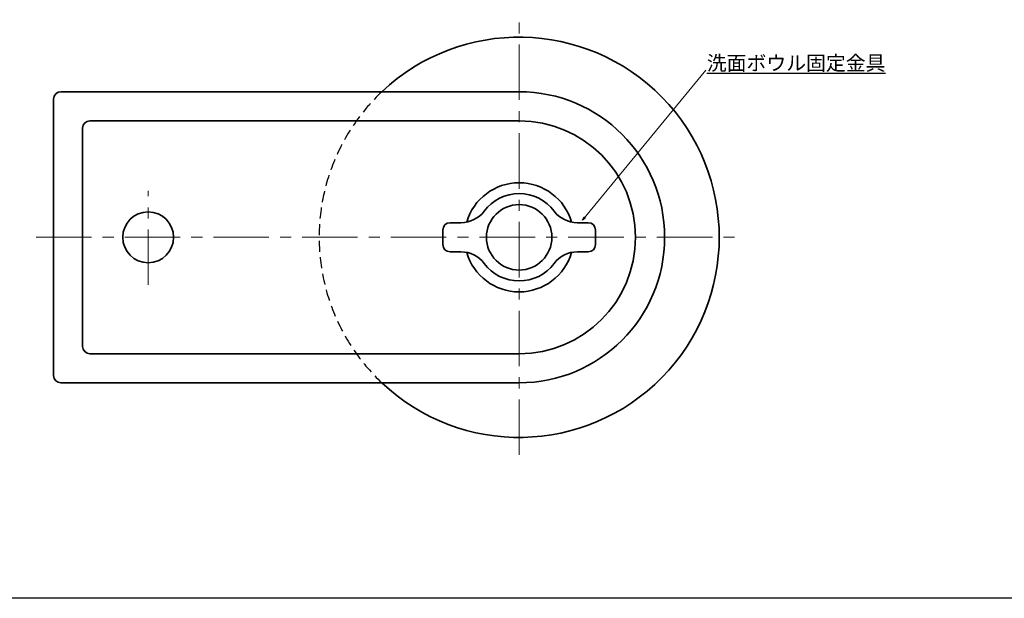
# Model space of a CAD drawing. Header units: millimetres. Extents: x 0 to 2470, y 0 to 1590.
# Tile 2 of 7: x 451 to 1128, y 0 to 398. Entities that reach past the tile are written whole.
import ezdxf

# ---------------------------------------------------------------- set-up
doc = ezdxf.new("R2010")
doc.units = ezdxf.units.MM
doc.header["$LTSCALE"] = 0.3
doc.linetypes.add('CENTER', pattern=[50.8, 31.75, -6.35, 6.35, -6.35])
doc.linetypes.add('HIDDEN', pattern=[9.525, 6.35, -3.175])
for name, color, linetype, lineweight in [('TEXT', 7, 'Continuous', 25), ('中心線', 4, 'CENTER', 18), ('実線', 3, 'Continuous', 35), ('寸法', 2, 'Continuous', 18), ('隠線', 1, 'HIDDEN', 25)]:
    doc.layers.add(name, color=color, linetype=linetype, lineweight=lineweight)
doc.styles.add('MS Pゴシック', font='txt')
doc.dimstyles.new('MyDim S＝1：4', dxfattribs={"dimtxt": 2.5, "dimasz": 2.5, "dimexe": 1, "dimexo": 0.5, "dimgap": 1, "dimtad": 3, "dimdsep": 46, "dimtxsty": 'MS Pゴシック', "dimblk": 'OPEN30', "dimcen": 0, "dimclrd": 256, "dimclre": 256, "dimclrt": 256, "dimazin": 2, "dimtfac": 1, "dimtmove": 0, "dimatfit": 3, "dimldrblk": 'OPEN30', "dimfxl": 1, "dimlwd": 18, "dimlwe": 18, "dimarcsym": 0})

# ---------------------------------------------------------------- blocks, each defined once
blk = doc.blocks.new('_Open30')
at = {"color": 0, "lineweight": -2}
for p, q in [((-1, 0.27), (0, 0)), ((0, 0), (-1, -0.27)), ((0, 0), (-1, 0))]:
    blk.add_line(p, q, dxfattribs=at)

msp = doc.modelspace()

# ---------------------------------------------------------------- linework, layer by layer
at = {"layer": 'Defpoints'}
msp.add_line((1680, 0), (0, 0), dxfattribs=at)
at = {"layer": '中心線', "ltscale": 4}
for p, q in [((794.151, 98.534), (794.151, 397.534)), ((539.151, 215.277), (539.151, 280.058)), ((462.151, 248.034), (943.651, 248.034))]:
    msp.add_line(p, q, dxfattribs=at)
at = {"layer": '実線'}
for p, q in [((479.151, 348.034), (794.151, 348.034)), ((474.151, 153.034), (474.151, 343.034)), ((499.151, 328.034), (794.151, 328.034)), ((494.151, 173.034), (494.151, 323.034)), ((746.651, 258.034), (754.151, 258.034)), ((841.651, 258.034), (834.151, 258.034)), ((741.651, 243.034), (741.651, 253.034)), ((846.651, 243.034), (846.651, 253.034)), ((746.651, 238.034), (754.151, 238.034)), ((841.651, 238.034), (834.151, 238.034)), ((499.151, 168.034), (794.151, 168.034)), ((479.151, 148.034), (794.151, 148.034))]:
    msp.add_line(p, q, dxfattribs=at)
for centre, radius, start, end in [((794.151, 248.034), 137.5, 226.658245, 133.341775), ((479.151, 343.034), 5, 89.999997, 179.999995), ((794.151, 248.034), 100, 270.000003, 89.999997), ((499.151, 323.034), 5, 89.999997, 179.999995), ((794.151, 248.034), 80, 270.000003, 89.999997), ((794.151, 248.034), 37.5, 16.098042, 163.901953), ((794.151, 248.034), 30, 36.869897, 143.130098), ((539.151, 248.034), 17.5, 0, 359.99999), ((754.151, 278.034), 20, 270.000003, 323.130103), ((794.151, 248.034), 22.5, 0, 359.99999), ((834.151, 278.034), 20, 216.869902, 270.000003), ((746.651, 253.034), 5, 89.999997, 179.999995), ((841.651, 253.034), 5, 0, 89.999997), ((746.651, 243.034), 5, 180.000005, 270.000003), ((754.151, 218.034), 20, 36.869897, 89.999997), ((794.151, 248.034), 37.5, 196.098047, 343.901958), ((834.151, 218.034), 20, 89.999997, 143.130098), ((841.651, 243.034), 5, 270.000003, 0), ((794.151, 248.034), 30, 216.869902, 323.130103), ((499.151, 173.034), 5, 180.000005, 270.000003), ((479.151, 153.034), 5, 180.000005, 270.000003)]:
    msp.add_arc(centre, radius, start, end, dxfattribs=at)
at = {"layer": '隠線', "ltscale": 4}
msp.add_arc((794.151, 248.034), 137.5, 133.341755, 226.658235, dxfattribs=at)

# ---------------------------------------------------------------- texts
at = {"layer": 'TEXT', "ltscale": 4, "insert": (923.134, 361.587), "char_height": 10, "attachment_point": 7, "style": 'MS Pゴシック'}
msp.add_mtext('{\\L洗面ボウル固定金具}', dxfattribs=at)

# ---------------------------------------------------------------- leaders
at = {"layer": '寸法'}
msp.add_leader([(837.703, 259.829), (922.366, 362.872)], dimstyle='MyDim S＝1：4', override={"dimscale": 0}, dxfattribs=at)

doc.saveas('drawing.dxf')
